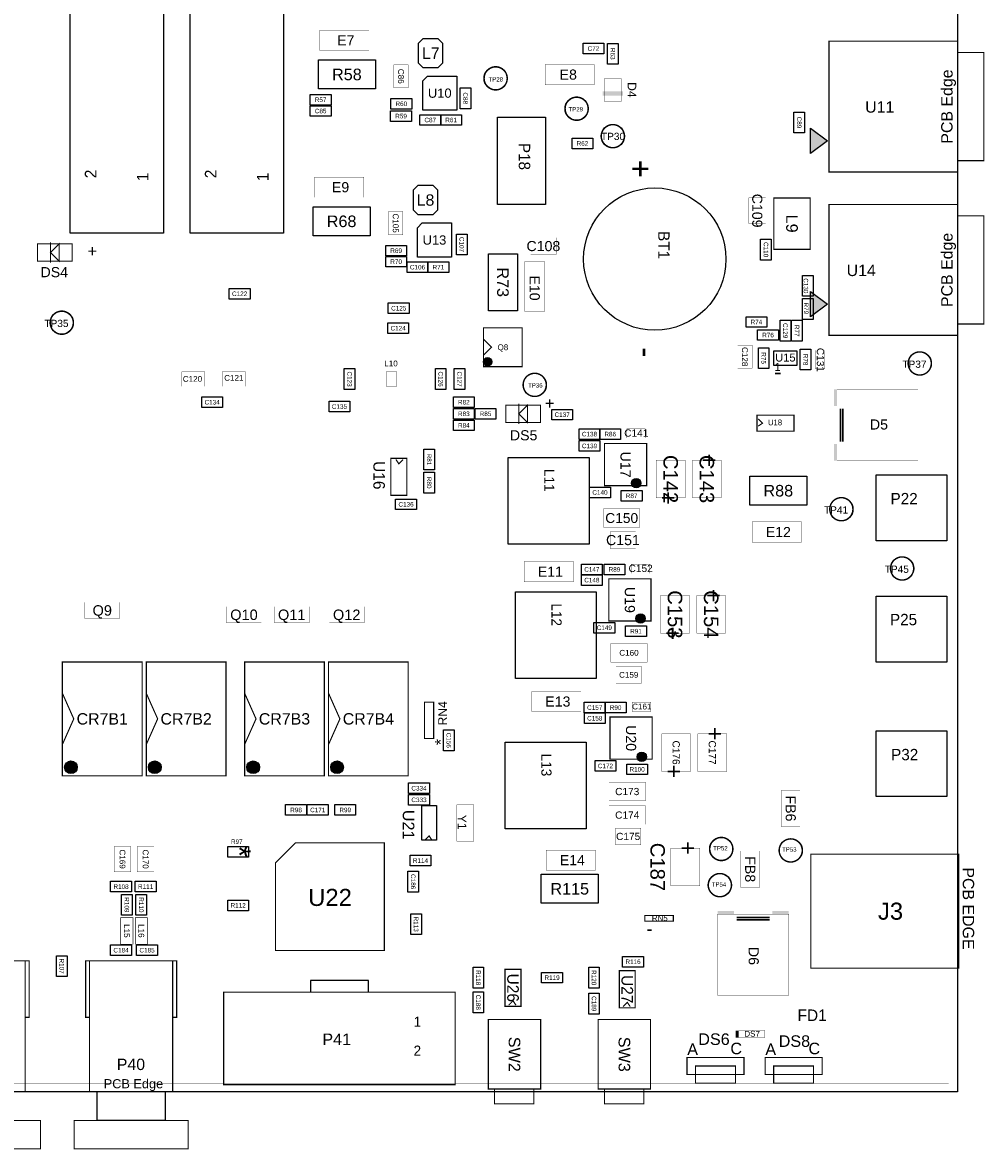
# Model space of a CAD drawing. Extents: x -37 to 194, y -5 to 175.
# Tile 6 of 7: x 107 to 191, y -5 to 94. Entities that reach past the tile are written whole.
import ezdxf
from ezdxf.enums import TextEntityAlignment as Align

# ---------------------------------------------------------------- set-up
doc = ezdxf.new("R2010")
doc.units = 0
doc.header["$MEASUREMENT"] = 0
for name, color, linetype in [('ASSEMBLY_OUTLINES_TOP', 102, 'CONTINUOUS'), ('ASSEMBLY_REF_DES_TOP', 102, 'CONTINUOUS'), ('OUTLINES', 251, 'CONTINUOUS')]:
    doc.layers.add(name, color=color, linetype=linetype)
doc.styles.add('ARIAL', font='ARIAL.TTF')
doc.styles.add('VERIBEST_GERBER_0', font='txt')
doc.styles.add('VERIBEST_GERBER_1', font='ARIAL.TTF')

msp = doc.modelspace()

# ---------------------------------------------------------------- hatches: boundary and pattern name
at = {"layer": 'ASSEMBLY_OUTLINES_TOP'}
for points in [[(176.120804, 84.663), (177.604137, 83.5505), (176.120804, 82.438)], [(176.120804, 70.312), (177.604137, 69.1995), (176.120804, 68.087)]]:
    msp.add_hatch(color=256, dxfattribs=at).paths.add_polyline_path(points, flags=0)
h = msp.add_hatch(color=256, dxfattribs=at)
edge = h.paths.add_edge_path()
edge.add_arc((147.757898, 64.130007), 0.371438, 0, 360)
h = msp.add_hatch(color=256, dxfattribs=at)
edge = h.paths.add_edge_path()
edge.add_arc((160.80805, 53.4588), 0.41, 0, 360)
h = msp.add_hatch(color=256, dxfattribs=at)
edge = h.paths.add_edge_path()
edge.add_arc((161.18905, 41.5716), 0.41, 0, 360)
h = msp.add_hatch(color=256, dxfattribs=at)
edge = h.paths.add_edge_path()
edge.add_arc((161.29065, 29.43545), 0.41, 0, 360)
h = msp.add_hatch(color=256, dxfattribs=at)
edge = h.paths.add_edge_path()
edge.add_arc((111.169, 28.516), 0.559017, 0, 360)
h = msp.add_hatch(color=256, dxfattribs=at)
edge = h.paths.add_edge_path()
edge.add_arc((118.535, 28.516), 0.559017, 0, 360)
h = msp.add_hatch(color=256, dxfattribs=at)
edge = h.paths.add_edge_path()
edge.add_arc((127.171, 28.516), 0.559017, 0, 360)
h = msp.add_hatch(color=256, dxfattribs=at)
edge = h.paths.add_edge_path()
edge.add_arc((134.537, 28.516), 0.559017, 0, 360)

# ---------------------------------------------------------------- linework, layer by layer
for points, const_width in [([(0.762, 0.762), (0.762, 169.238), (188.238, 169.238), (188.238, 0.762)], 0.0254), ([(133.021925, 91.47815), (133.021925, 93.25615), (137.339925, 93.25615), (137.339925, 91.47815)], 0.0254), ([(177.730804, 80.8005), (177.730804, 92.3005), (189.030804, 92.3005), (189.030804, 80.8005)], 0.1), ([(189.030804, 81.8005), (189.030804, 91.3005), (191.330804, 91.3005), (191.330804, 81.8005)], 0.1), ([(139.515225, 88.19235), (139.515225, 90.22435), (140.785225, 90.22435), (140.785225, 88.19235)], 0.0254), ([(152.8064, 88.4682), (152.8064, 90.2462), (157.1244, 90.2462), (157.1244, 88.4682)], 0.0254), ([(157.99, 87.031), (157.99, 88.991), (159.51, 88.991), (159.51, 87.031)], 0.03), ([(132.558476, 78.5767), (132.558476, 80.3547), (136.876476, 80.3547), (136.876476, 78.5767)], 0.0254), ([(170.697204, 76.2889), (170.697204, 78.5241), (172.170404, 78.5241), (172.170404, 76.2889)], 0.0254), ([(172.881858, 74.013314), (172.881858, 78.513432), (176.08175, 78.513432), (176.08175, 74.013314)], 0.1016), ([(139.051776, 75.2909), (139.051776, 77.3229), (140.321776, 77.3229), (140.321776, 75.2909)], 0.0254), ([(177.730804, 66.4495), (177.730804, 77.9495), (189.030804, 77.9495), (189.030804, 66.4495)], 0.1), ([(189.030804, 67.4495), (189.030804, 76.9495), (191.330804, 76.9495), (191.330804, 67.4495)], 0.1), ([(108.2294, 72.9742), (108.2294, 74.4982), (111.2774, 74.4982), (111.2774, 72.9742)], 0.1016), ([(109.3724, 73.7362), (110.1344, 74.4982), (110.1344, 72.9742)], 0.1016), ([(151.5364, 73.5584), (151.5364, 75.0316), (153.7716, 75.0316), (153.7716, 73.5584)], 0.0254), ([(151.003, 68.58), (151.003, 72.898), (152.781, 72.898), (152.781, 68.58)], 0.0254), ([(147.398, 63.705), (147.398, 67.105), (150.798, 67.105), (150.798, 63.705)], 0.1), ([(169.7101, 63.5621), (169.7101, 65.5941), (170.9801, 65.5941), (170.9801, 63.5621)], 0.0254), ([(176.5427, 63.5113), (176.5427, 65.1369), (177.3555, 65.1369), (177.3555, 63.5113)], 0.0254), ([(120.904, 61.976), (120.904, 63.246), (122.936, 63.246), (122.936, 61.976)], 0.0254), ([(124.46, 61.976), (124.46, 63.246), (126.492, 63.246), (126.492, 61.976)], 0.0254), ([(138.859, 61.981), (138.859, 63.241), (139.779, 63.241), (139.779, 61.981)], 0.0254), ([(178.435, 55.4482), (178.435, 61.6966), (185.547, 61.6966), (185.547, 55.4482)], 0.0254), ([(150.495, 59.563), (151.257, 60.325), (151.257, 58.801)], 0.1016), ([(149.352, 58.801), (149.352, 60.325), (152.4, 60.325), (152.4, 58.801)], 0.1016), ([(171.4119, 58.0376), (171.4119, 59.4346), (174.6631, 59.4346), (174.6631, 58.0376)], 0.1016), ([(159.96935, 57.4356), (159.96935, 58.2484), (161.59495, 58.2484), (161.59495, 57.4356)], 0.0254), ([(158.01805, 53.2488), (158.01805, 56.9488), (161.71805, 56.9488), (161.71805, 53.2488)], 0.1), ([(139.2618, 52.3961), (139.2618, 55.6473), (140.6588, 55.6473), (140.6588, 52.3961)], 0.1016), ([(162.56045, 52.1778), (162.56045, 55.4798), (165.10045, 55.4798), (165.10045, 52.1778)], 0.0254), ([(165.73485, 52.1778), (165.73485, 55.4798), (168.27485, 55.4798), (168.27485, 52.1778)], 0.0254), ([(157.930921, 49.594303), (157.930921, 51.219903), (161.131321, 51.219903), (161.131321, 49.594303)], 0.0254), ([(170.9928, 48.2854), (170.9928, 50.0634), (175.3108, 50.0634), (175.3108, 48.2854)], 0.0254), ([(158.52185, 47.7328), (158.52185, 49.206), (160.75705, 49.206), (160.75705, 47.7328)], 0.0254), ([(150.9763, 44.8056), (150.9763, 46.5836), (155.2943, 46.5836), (155.2943, 44.8056)], 0.0254), ([(160.35035, 45.5484), (160.35035, 46.3612), (161.97595, 46.3612), (161.97595, 45.5484)], 0.0254), ([(158.39905, 41.3616), (158.39905, 45.0616), (162.09905, 45.0616), (162.09905, 41.3616)], 0.1), ([(162.94145, 40.2906), (162.94145, 43.5926), (165.48145, 43.5926), (165.48145, 40.2906)], 0.0254), ([(166.11585, 40.2906), (166.11585, 43.5926), (168.65585, 43.5926), (168.65585, 40.2906)], 0.0254), ([(112.395, 41.5798), (112.395, 43.0022), (115.443, 43.0022), (115.443, 41.5798)], 0.0254), ([(124.841, 41.1988), (124.841, 42.6212), (127.889, 42.6212), (127.889, 41.1988)], 0.0254), ([(129.032, 41.1988), (129.032, 42.6212), (132.08, 42.6212), (132.08, 41.1988)], 0.0254), ([(133.858, 41.1988), (133.858, 42.6212), (136.906, 42.6212), (136.906, 41.1988)], 0.0254), ([(158.565921, 37.756297), (158.565921, 39.381897), (161.766321, 39.381897), (161.766321, 37.756297)], 0.0254), ([(110.419, 27.766), (110.419, 37.766), (117.419, 37.766), (117.419, 27.766)], 0.1), ([(117.785, 27.766), (117.785, 37.766), (124.785, 37.766), (124.785, 27.766)], 0.1), ([(126.421, 27.766), (126.421, 37.766), (133.421, 37.766), (133.421, 27.766)], 0.1), ([(133.787, 27.766), (133.787, 37.766), (140.787, 37.766), (140.787, 27.766)], 0.1), ([(159.02985, 35.8964), (159.02985, 37.3696), (161.26505, 37.3696), (161.26505, 35.8964)], 0.0254), ([(151.6393, 33.401), (151.6393, 35.179), (155.9573, 35.179), (155.9573, 33.401)], 0.0254), ([(142.22095, 31.039054), (142.22095, 34.238946), (143.02105, 34.238946), (143.02105, 31.039054)], 0.1016), ([(160.45195, 33.41225), (160.45195, 34.22505), (162.07755, 34.22505), (162.07755, 33.41225)], 0.0254), ([(158.50065, 29.22545), (158.50065, 32.92545), (162.20065, 32.92545), (162.20065, 29.22545)], 0.1), ([(163.04305, 28.15445), (163.04305, 31.45645), (165.58305, 31.45645), (165.58305, 28.15445)], 0.0254), ([(166.21745, 28.15445), (166.21745, 31.45645), (168.75745, 31.45645), (168.75745, 28.15445)], 0.0254), ([(158.413521, 25.570953), (158.413521, 27.196553), (161.613921, 27.196553), (161.613921, 25.570953)], 0.0254), ([(173.5582, 23.2918), (173.5582, 26.4922), (175.1838, 26.4922), (175.1838, 23.2918)], 0.0254), ([(145.046, 22.022), (145.046, 25.222), (146.546, 25.222), (146.546, 22.022)], 0.03), ([(158.413521, 23.502625), (158.413521, 25.128225), (161.613921, 25.128225), (161.613921, 23.502625)], 0.0254), ([(158.97905, 21.70285), (158.97905, 23.17605), (161.21425, 23.17605), (161.21425, 21.70285)], 0.0254), ([(129.128, 20.105), (129.128, 12.415), (138.688, 12.415), (138.688, 21.875), (130.898, 21.875)], 0.1), ([(114.9604, 19.3294), (114.9604, 21.5646), (116.4336, 21.5646), (116.4336, 19.3294)], 0.0254), ([(116.9924, 19.3294), (116.9924, 21.5646), (118.4656, 21.5646), (118.4656, 19.3294)], 0.0254), ([(152.90875, 19.46615), (152.90875, 21.24415), (157.22675, 21.24415), (157.22675, 19.46615)], 0.0254), ([(163.8554, 18.1102), (163.8554, 21.4122), (166.3954, 21.4122), (166.3954, 18.1102)], 0.0254), ([(170.0022, 17.9578), (170.0022, 21.1582), (171.6278, 21.1582), (171.6278, 17.9578)], 0.0254), ([(176.134, 10.875), (176.134, 20.875), (189.134, 20.875), (189.134, 10.875)], 0.1), ([(115.5446, 12.9746), (115.5446, 15.3114), (116.6114, 15.3114), (116.6114, 12.9746)], 0.0508), ([(116.8146, 12.9746), (116.8146, 15.3114), (117.8814, 15.3114), (117.8814, 12.9746)], 0.0508), ([(161.564066, 14.990064), (161.564066, 15.49019), (164.064188, 15.49019), (164.064188, 14.990064)], 0.1016), ([(167.9448, 8.509), (167.9448, 15.621), (174.1932, 15.621), (174.1932, 8.509)], 0.0254), ([(99.855, 0.004), (99.855, 11.504), (107.155, 11.504), (107.155, 0.004)], 0.1), ([(107.155, 6.554), (107.155, 11.504), (107.505, 11.504), (107.505, 6.554)], 0.1), ([(112.459, 6.554), (112.459, 11.504), (112.809, 11.504), (112.809, 6.554)], 0.1), ([(112.809, 0.004), (112.809, 11.504), (120.109, 11.504), (120.109, 0.004)], 0.1), ([(120.109, 6.554), (120.109, 11.504), (120.459, 11.504), (120.459, 6.554)], 0.1), ([(149.2885, 7.5184), (149.2885, 10.7696), (150.6855, 10.7696), (150.6855, 7.5184)], 0.1016), ([(159.3215, 7.3914), (159.3215, 10.6426), (160.7185, 10.6426), (160.7185, 7.3914)], 0.1016), ([(124.587, 0.635), (124.587, 8.763), (144.907, 8.763), (144.907, 0.635)], 0.1016), ([(147.814, 0.252), (147.814, 6.352), (152.414, 6.352), (152.414, 0.252)], 0.1), ([(157.466, 0.252), (157.466, 6.352), (162.066, 6.352), (162.066, 0.252)], 0.1), ([(169.799, 4.7752), (169.799, 5.3848), (172.085, 5.3848), (172.085, 4.7752)], 0.0254), ([(165.267132, 1.520938), (165.267132, 3.021062), (170.267122, 3.021062), (170.267122, 1.520938)], 0.1016), ([(172.125132, 1.520938), (172.125132, 3.021062), (177.125122, 3.021062), (177.125122, 1.520938)], 0.1016), ([(166.01694, 0.770876), (166.01694, 2.271), (169.51706, 2.271), (169.51706, 0.770876)], 0.1016), ([(172.87494, 0.770876), (172.87494, 2.271), (176.37506, 2.271), (176.37506, 0.770876)], 0.1016), ([(113.459, -2.496), (113.459, 0.004), (119.459, 0.004), (119.459, -2.496)], 0.1), ([(148.364, -1.048), (148.364, 0.252), (151.814, 0.252), (151.814, -1.048)], 0.1), ([(158.016, -1.048), (158.016, 0.252), (161.466, 0.252), (161.466, -1.048)], 0.1), ([(98.505, -5.006), (98.505, -2.506), (108.505, -2.506), (108.505, -5.006)], 0.1), ([(111.459, -5.006), (111.459, -2.506), (121.459, -2.506), (121.459, -5.006)], 0.1)]:
    msp.add_lwpolyline(points, close=True, dxfattribs=dict(at, const_width=const_width))
for points in [[(111.089, 75.418), (111.089, 136.418), (119.289, 136.418), (119.289, 75.418)], [(121.63, 75.418), (121.63, 136.418), (129.83, 136.418), (129.83, 75.418)], [(143.396853, 92.53575), (143.807825, 92.124778), (143.807825, 90.355922), (143.396853, 89.94495), (142.110597, 89.94495), (141.699625, 90.355922), (141.699625, 92.124778), (142.110597, 92.53575)], [(156.1332, 91.1782), (156.1332, 92.1082), (157.9632, 92.1082), (157.9632, 91.1782)], [(158.285, 90.271), (158.285, 92.101), (159.215, 92.101), (159.215, 90.271)], [(132.900375, 88.09985), (132.900375, 90.63985), (137.900375, 90.63985), (137.900375, 88.09985)], [(142.055125, 86.22945), (142.055125, 88.79485), (142.486925, 89.22665), (145.052325, 89.22665), (145.052325, 86.22945)], [(145.349425, 86.36295), (145.349425, 88.19295), (146.279425, 88.19295), (146.279425, 86.36295)], [(132.181, 86.6824), (132.181, 87.6124), (134.011, 87.6124), (134.011, 86.6824)], [(139.2676, 86.3268), (139.2676, 87.2568), (141.0976, 87.2568), (141.0976, 86.3268)], [(132.181, 85.6918), (132.181, 86.6218), (134.011, 86.6218), (134.011, 85.6918)], [(139.241525, 85.24735), (139.241525, 86.17735), (141.071525, 86.17735), (141.071525, 85.24735)], [(141.8076, 84.9044), (141.8076, 85.8344), (143.6376, 85.8344), (143.6376, 84.9044)], [(143.6364, 84.9044), (143.6364, 85.8344), (145.4664, 85.8344), (145.4664, 84.9044)], [(148.633, 77.958), (148.633, 85.618), (152.833, 85.618), (152.833, 77.958)], [(174.651804, 84.2385), (174.651804, 86.0685), (175.581804, 86.0685), (175.581804, 84.2385)], [(176.120804, 84.663), (177.604137, 83.5505), (176.120804, 82.438)], [(155.168, 82.847), (155.168, 83.777), (156.998, 83.777), (156.998, 82.847)], [(142.933404, 79.6343), (143.344376, 79.223328), (143.344376, 77.454472), (142.933404, 77.0435), (141.647148, 77.0435), (141.236176, 77.454472), (141.236176, 79.223328), (141.647148, 79.6343)], [(132.436926, 75.1984), (132.436926, 77.7384), (137.436926, 77.7384), (137.436926, 75.1984)], [(141.591676, 73.328), (141.591676, 75.8934), (142.023476, 76.3252), (144.588876, 76.3252), (144.588876, 73.328)], [(145.0226, 73.5161), (145.0226, 75.3461), (145.9526, 75.3461), (145.9526, 73.5161)], [(138.8104, 73.4236), (138.8104, 74.3536), (140.6404, 74.3536), (140.6404, 73.4236)], [(171.730804, 73.0625), (171.730804, 74.8925), (172.660804, 74.8925), (172.660804, 73.0625)], [(138.8104, 72.4584), (138.8104, 73.3884), (140.6404, 73.3884), (140.6404, 72.4584)], [(147.828, 68.62), (147.828, 73.62), (150.368, 73.62), (150.368, 68.62)], [(140.69, 71.9758), (140.69, 72.9058), (142.52, 72.9058), (142.52, 71.9758)], [(142.5188, 71.9758), (142.5188, 72.9058), (144.3488, 72.9058), (144.3488, 71.9758)], [(175.413804, 69.8875), (175.413804, 71.7175), (176.343804, 71.7175), (176.343804, 69.8875)], [(125.069, 69.639), (125.069, 70.569), (126.899, 70.569), (126.899, 69.639)], [(176.120804, 70.312), (177.604137, 69.1995), (176.120804, 68.087)], [(139.039, 68.369), (139.039, 69.299), (140.869, 69.299), (140.869, 68.369)], [(175.413804, 67.8555), (175.413804, 69.6855), (176.343804, 69.6855), (176.343804, 67.8555)], [(138.9882, 66.6164), (138.9882, 67.5464), (140.8182, 67.5464), (140.8182, 66.6164)], [(170.4461, 67.1611), (170.4461, 68.0911), (172.2761, 68.0911), (172.2761, 67.1611)], [(173.4361, 65.9491), (173.4361, 67.7791), (174.3661, 67.7791), (174.3661, 65.9491)], [(174.4521, 65.9491), (174.4521, 67.7791), (175.3821, 67.7791), (175.3821, 65.9491)], [(171.4621, 66.0181), (171.4621, 66.9481), (173.2921, 66.9481), (173.2921, 66.0181)], [(171.5311, 63.5361), (171.5311, 65.3661), (172.4611, 65.3661), (172.4611, 63.5361)], [(172.9011, 63.8011), (172.9011, 65.1011), (174.9011, 65.1011), (174.9011, 63.8011)], [(175.2141, 63.4091), (175.2141, 65.2391), (176.1441, 65.2391), (176.1441, 63.4091)], [(135.171, 61.696), (135.171, 63.526), (136.101, 63.526), (136.101, 61.696)], [(143.172, 61.696), (143.172, 63.526), (144.102, 63.526), (144.102, 61.696)], [(144.823, 61.696), (144.823, 63.526), (145.753, 63.526), (145.753, 61.696)], [(122.656, 60.114), (122.656, 61.044), (124.486, 61.044), (124.486, 60.114)], [(133.832, 59.733), (133.832, 60.663), (135.662, 60.663), (135.662, 59.733)], [(144.754, 60.114), (144.754, 61.044), (146.584, 61.044), (146.584, 60.114)], [(144.754, 59.098), (144.754, 60.028), (146.584, 60.028), (146.584, 59.098)], [(146.659, 59.098), (146.659, 60.028), (148.489, 60.028), (148.489, 59.098)], [(153.39, 59.0218), (153.39, 59.9518), (155.22, 59.9518), (155.22, 59.0218)], [(144.754, 58.082), (144.754, 59.012), (146.584, 59.012), (146.584, 58.082)], [(155.78765, 57.3139), (155.78765, 58.2439), (157.61765, 58.2439), (157.61765, 57.3139)], [(157.6077, 57.31495), (157.6077, 58.24495), (159.4377, 58.24495), (159.4377, 57.31495)], [(142.1623, 54.6307), (142.1623, 56.4607), (143.0923, 56.4607), (143.0923, 54.6307)], [(155.78765, 56.274), (155.78765, 57.204), (157.61765, 57.204), (157.61765, 56.274)], [(149.55535, 48.1141), (149.55535, 55.7341), (156.66735, 55.7341), (156.66735, 48.1141)], [(142.1623, 52.5987), (142.1623, 54.4287), (143.0923, 54.4287), (143.0923, 52.5987)], [(170.7788, 51.5366), (170.7788, 54.0766), (175.7788, 54.0766), (175.7788, 51.5366)], [(181.864, 48.4124), (181.864, 54.2036), (188.087, 54.2036), (188.087, 48.4124)], [(156.704178, 52.190029), (156.704178, 53.120029), (158.534178, 53.120029), (158.534178, 52.190029)], [(159.48675, 51.8909), (159.48675, 52.8209), (161.31675, 52.8209), (161.31675, 51.8909)], [(139.6803, 51.1437), (139.6803, 52.0737), (141.5103, 52.0737), (141.5103, 51.1437)], [(155.99495, 45.4267), (155.99495, 46.3567), (157.82495, 46.3567), (157.82495, 45.4267)], [(157.97735, 45.4294), (157.97735, 46.3594), (159.80735, 46.3594), (159.80735, 45.4294)], [(155.99495, 44.4884), (155.99495, 45.4184), (157.82495, 45.4184), (157.82495, 44.4884)], [(150.19035, 36.3031), (150.19035, 43.9231), (157.30235, 43.9231), (157.30235, 36.3031)], [(181.864, 37.7444), (181.864, 43.5356), (188.087, 43.5356), (188.087, 37.7444)], [(157.085178, 40.302829), (157.085178, 41.232829), (158.915178, 41.232829), (158.915178, 40.302829)], [(159.86775, 40.0037), (159.86775, 40.9337), (161.69775, 40.9337), (161.69775, 40.0037)], [(156.24485, 33.29055), (156.24485, 34.22055), (158.07485, 34.22055), (158.07485, 33.29055)], [(158.07895, 33.29325), (158.07895, 34.22325), (159.90895, 34.22325), (159.90895, 33.29325)], [(156.24895, 32.35225), (156.24895, 33.28225), (158.07895, 33.28225), (158.07895, 32.35225)], [(143.8832, 29.9714), (143.8832, 31.8014), (144.8132, 31.8014), (144.8132, 29.9714)], [(181.864, 25.9334), (181.864, 31.7246), (188.087, 31.7246), (188.087, 25.9334)], [(149.30135, 23.10015), (149.30135, 30.72015), (156.41335, 30.72015), (156.41335, 23.10015)], [(157.186778, 28.166679), (157.186778, 29.096679), (159.016778, 29.096679), (159.016778, 28.166679)], [(159.96935, 27.86755), (159.96935, 28.79755), (161.79935, 28.79755), (161.79935, 27.86755)], [(140.817, 26.205), (140.817, 27.135), (142.647, 27.135), (142.647, 26.205)], [(140.817, 25.189), (140.817, 26.119), (142.647, 26.119), (142.647, 25.189)], [(130.022, 24.3), (130.022, 25.23), (131.852, 25.23), (131.852, 24.3)], [(131.927, 24.3), (131.927, 25.23), (133.757, 25.23), (133.757, 24.3)], [(134.34, 24.3), (134.34, 25.23), (136.17, 25.23), (136.17, 24.3)], [(141.986, 22.098), (141.986, 25.146), (143.256, 25.146), (143.256, 22.098)], [(124.942, 20.617), (124.942, 21.547), (126.772, 21.547), (126.772, 20.617)], [(140.944, 19.855), (140.944, 20.785), (142.774, 20.785), (142.774, 19.855)], [(140.759, 17.5508), (140.759, 19.3808), (141.689, 19.3808), (141.689, 17.5508)], [(152.46615, 16.57055), (152.46615, 19.11055), (157.46615, 19.11055), (157.46615, 16.57055)], [(114.655, 17.569), (114.655, 18.499), (116.485, 18.499), (116.485, 17.569)], [(116.814, 17.569), (116.814, 18.499), (118.644, 18.499), (118.644, 17.569)], [(115.613, 15.514), (115.613, 17.344), (116.543, 17.344), (116.543, 15.514)], [(116.883, 15.514), (116.883, 17.344), (117.813, 17.344), (117.813, 15.514)], [(124.942, 15.918), (124.942, 16.848), (126.772, 16.848), (126.772, 15.918)], [(141.013, 13.817), (141.013, 15.647), (141.943, 15.647), (141.943, 13.817)], [(114.655, 11.981), (114.655, 12.911), (116.485, 12.911), (116.485, 11.981)], [(116.941, 11.981), (116.941, 12.911), (118.771, 12.911), (118.771, 11.981)], [(109.898, 10.134), (109.898, 11.964), (110.828, 11.964), (110.828, 10.134)], [(159.613, 10.965), (159.613, 11.895), (161.443, 11.895), (161.443, 10.965)], [(146.474, 9.118), (146.474, 10.948), (147.404, 10.948), (147.404, 9.118)], [(156.634, 9.118), (156.634, 10.948), (157.564, 10.948), (157.564, 9.118)], [(152.501, 9.568), (152.501, 10.498), (154.331, 10.498), (154.331, 9.568)], [(146.474, 6.959), (146.474, 8.789), (147.404, 8.789), (147.404, 6.959)], [(156.634, 6.832), (156.634, 8.662), (157.564, 8.662), (157.564, 6.832)]]:
    msp.add_lwpolyline(points, close=True, dxfattribs=at)
at = {"layer": 'ASSEMBLY_OUTLINES_TOP', "const_width": 0.127}
for points in [[(147.447, 89.027, -1), (149.479, 89.027, -1)], [(154.559, 86.36, -1), (156.591, 86.36, -1)], [(157.734, 83.947, -1), (159.766, 83.947, -1)], [(109.347, 67.564, -1), (111.379, 67.564, -1)], [(184.6834, 63.9826, -1), (186.7154, 63.9826, -1)], [(150.876, 62.103, -1), (152.908, 62.103, -1)], [(177.8, 51.181, -1), (179.832, 51.181, -1)], [(183.134, 45.974, -1), (185.166, 45.974, -1)], [(167.259, 21.336, -1), (169.291, 21.336, -1)], [(173.355, 21.209, -1), (175.387, 21.209, -1)], [(167.132, 18.161, -1), (169.164, 18.161, -1)]]:
    msp.add_lwpolyline(points, format="xyb", close=True, dxfattribs=at)
at = {"layer": 'ASSEMBLY_OUTLINES_TOP'}
for points, const_width in [([(109.3724, 74.6252), (109.3724, 72.8472)], 0.1016), ([(147.398, 66.105), (148.098, 65.405), (147.398, 64.705)], 0.1), ([(173.0011, 63.1011), (173.5011, 63.1011)], 0.13), ([(150.495, 60.452), (150.495, 58.674)], 0.1016), ([(178.7398, 60.0202), (178.7398, 57.1246)], 0.127), ([(178.7398, 60.0202), (178.7398, 57.1246)], 0.127), ([(178.943, 60.0202), (178.943, 57.1246)], 0.127), ([(171.5135, 59.1171), (171.8945, 58.7361), (171.5135, 58.4821)], 0.1016), ([(140.3413, 55.5457), (139.9603, 55.1647), (139.7063, 55.5457)], 0.1016), ([(110.419, 35.016), (111.419, 32.766), (110.419, 30.516)], 0.1), ([(117.785, 35.016), (118.785, 32.766), (117.785, 30.516)], 0.1), ([(126.421, 35.016), (127.421, 32.766), (126.421, 30.516)], 0.1), ([(133.787, 35.016), (134.787, 32.766), (133.787, 30.516)], 0.1), ([(142.24, 22.098), (142.621, 22.479), (142.875, 22.098)], 0.1016), ([(172.5168, 15.3162), (169.6212, 15.3162)], 0.127), ([(172.5168, 15.3162), (169.6212, 15.3162)], 0.127), ([(172.5168, 15.113), (169.6212, 15.113)], 0.127), ([(161.774, 14.2), (162.164, 14.2)], 0.15), ([(149.606, 7.62), (149.987, 8.001), (150.241, 7.62)], 0.1016), ([(159.639, 7.493), (160.02, 7.874), (160.274, 7.493)], 0.1016)]:
    msp.add_lwpolyline(points, dxfattribs=dict(at, const_width=const_width))
msp.add_lwpolyline([(137.287, 8.763), (137.287, 9.779), (132.207, 9.779), (132.207, 8.763)], dxfattribs=at)
for centre, radius in [((148.463, 89.027), 1.016), ((155.575, 86.36), 1.016), ((158.75, 83.947), 1.016), ((162.433, 73.152), 6.25), ((110.363, 67.564), 1.016), ((147.757898, 64.130007), 0.371438), ((185.6994, 63.9826), 1.016), ((151.892, 62.103), 1.016), ((160.80805, 53.4588), 0.41), ((178.816, 51.181), 1.016), ((184.15, 45.974), 1.016), ((161.18905, 41.5716), 0.41), ((161.29065, 29.43545), 0.41), ((111.169, 28.516), 0.559017), ((118.535, 28.516), 0.559017), ((127.171, 28.516), 0.559017), ((134.537, 28.516), 0.559017), ((168.275, 21.336), 1.016), ((174.371, 21.209), 1.016), ((168.148, 18.161), 1.016)]:
    msp.add_circle(centre, radius, dxfattribs=at)
for points in [[(157.861, 87.503), (159.639, 87.503), (157.861, 87.884), (159.639, 87.884)], [(178.181, 60.2488), (178.435, 60.2488), (178.181, 61.6966), (178.435, 61.6966)], [(178.181, 55.4482), (178.435, 55.4482), (178.181, 56.896), (178.435, 56.896)], [(167.9448, 15.621), (169.3926, 15.621), (167.9448, 15.875), (169.3926, 15.875)], [(172.7454, 15.621), (174.1932, 15.621), (172.7454, 15.875), (174.1932, 15.875)], [(169.545, 4.7752), (169.799, 4.7752), (169.545, 5.3848), (169.799, 5.3848)]]:
    msp.add_solid(points, dxfattribs=at)
at = {"layer": 'OUTLINES'}
msp.add_lwpolyline([(0, 0), (0, 169.999914), (189, 169.999914), (189, 0)], close=True, dxfattribs=at)

# ---------------------------------------------------------------- texts
at = {"layer": 'ASSEMBLY_OUTLINES_TOP'}
for s, height, rotation, style, p in [('PCB Edge', 1, 90, 'ARIAL', (188.080804, 86.5505)), ('+', 2, 90, 'VERIBEST_GERBER_0', (161.133, 81.082)), ('PCB Edge', 1, 90, 'ARIAL', (188.080804, 72.1995)), ('-', 2, 90, 'VERIBEST_GERBER_0', (161.263, 64.962)), ('-', 2, 90, 'VERIBEST_GERBER_0', (161.263, 64.962)), ('*', 1.016, 90, 'ARIAL', (143.637, 30.734)), ('*', 2, 270, 'VERIBEST_GERBER_0', (125.948, 21.125)), ('PCB EDGE', 1, 270, 'ARIAL', (189.974575, 16.111575))]:
    msp.add_text(s, height=height, rotation=rotation, dxfattribs=dict(at, style=style)).set_placement(p, align=Align.MIDDLE_CENTER)
at = {"layer": 'ASSEMBLY_OUTLINES_TOP', "style": 'VERIBEST_GERBER_0'}
for s, height, rotation, p in [('2', 1.02, 90, (112.389, 80.251)), ('1', 1.02, 90, (116.958, 79.993)), ('2', 1.02, 90, (122.93, 80.251)), ('1', 1.02, 90, (127.499, 79.993)), ('+', 1.524, 270, (168.004594, 56.078224)), ('+', 1.524, 90, (162.830706, 51.579376)), ('+', 1.524, 270, (168.385594, 44.191024)), ('+', 1.524, 90, (163.211706, 39.692176)), ('+', 1.524, 270, (168.487194, 32.054874)), ('+', 1.524, 90, (163.313306, 27.556026)), ('+', 1.524, 270, (166.125144, 22.010624))]:
    msp.add_text(s, height=height, rotation=rotation, dxfattribs=at).set_placement(p, align=Align.TOP_LEFT)
at = {"layer": 'ASSEMBLY_OUTLINES_TOP'}
for s, height, style, p in [('+', 1.016, 'ARIAL', (113.0554, 73.8632)), ('1', 0.7, 'VERIBEST_GERBER_0', (173.2211, 63.6711)), ('+', 1.016, 'ARIAL', (153.19898, 60.4892)), ('1', 0.889, 'VERIBEST_GERBER_0', (141.585442, 6.163056)), ('2', 0.889, 'VERIBEST_GERBER_0', (141.585442, 3.623056)), ('A', 1.016, 'ARIAL', (165.757098, 3.745724)), ('C', 1.016, 'ARIAL', (169.583862, 3.813542)), ('A', 1.016, 'ARIAL', (172.615098, 3.745724)), ('C', 1.016, 'ARIAL', (176.441862, 3.813542)), ('PCB Edge', 0.8, 'ARIAL', (116.659, 0.719))]:
    msp.add_text(s, height=height, dxfattribs=dict(at, style=style)).set_placement(p, align=Align.MIDDLE_CENTER)
at = {"layer": 'ASSEMBLY_REF_DES_TOP'}
for s, height, style, p in [('E7', 0.889, 'VERIBEST_GERBER_1', (135.307925, 92.36715)), ('L7', 1, 'ARIAL', (142.766425, 91.24035)), ('C72', 0.4, 'ARIAL', (157.0482, 91.6432)), ('R58', 1.016, 'ARIAL', (135.400375, 89.36985)), ('E8', 0.889, 'VERIBEST_GERBER_1', (154.8384, 89.3572)), ('U10', 0.8128, 'ARIAL', (143.553725, 87.72805)), ('R57', 0.4, 'ARIAL', (133.096, 87.1474)), ('C85', 0.4, 'ARIAL', (133.096, 86.1568)), ('R60', 0.4, 'ARIAL', (140.1826, 86.7918)), ('U11', 1, 'ARIAL', (182.187454, 86.50945)), ('R59', 0.4, 'ARIAL', (140.156525, 85.71235)), ('C87', 0.4, 'ARIAL', (142.7226, 85.3694)), ('R61', 0.4, 'ARIAL', (144.5514, 85.3694)), ('R62', 0.4, 'ARIAL', (156.083, 83.312)), ('E9', 0.889, 'VERIBEST_GERBER_1', (134.844476, 79.4657)), ('L8', 1, 'ARIAL', (142.302976, 78.3389)), ('R68', 1.016, 'ARIAL', (134.936926, 76.4684)), ('U13', 0.8128, 'ARIAL', (143.090276, 74.8266)), ('C108', 0.889, 'ARIAL', (152.654, 74.295)), ('R69', 0.4, 'ARIAL', (139.7254, 73.8886)), ('DS4', 0.889, 'ARIAL', (109.708444, 72.005394)), ('R70', 0.4, 'ARIAL', (139.7254, 72.9234)), ('C106', 0.4, 'ARIAL', (141.605, 72.4408)), ('R71', 0.4, 'ARIAL', (143.4338, 72.4408)), ('U14', 1, 'ARIAL', (180.561854, 72.15845)), ('C122', 0.4, 'ARIAL', (125.984, 70.104)), ('C125', 0.4, 'ARIAL', (139.954, 68.834)), ('R74', 0.4, 'ARIAL', (171.3611, 67.6261)), ('C124', 0.4, 'ARIAL', (139.9032, 67.0814)), ('R76', 0.4, 'ARIAL', (172.3771, 66.4831)), ('Q8', 0.508, 'ARIAL', (149.098, 65.405)), ('U15', 0.7, 'ARIAL', (173.9011, 64.5011)), ('L10', 0.508, 'ARIAL', (139.274044, 63.982158)), ('C120', 0.508, 'ARIAL', (121.845076, 62.625956)), ('C121', 0.508, 'ARIAL', (125.476001, 62.715866)), ('C134', 0.4, 'ARIAL', (123.571, 60.579)), ('C135', 0.4, 'ARIAL', (134.747, 60.198)), ('R82', 0.4, 'ARIAL', (145.669, 60.579)), ('R83', 0.4, 'ARIAL', (145.669, 59.563)), ('R85', 0.4, 'ARIAL', (147.574, 59.563)), ('C137', 0.4, 'ARIAL', (154.305, 59.4868)), ('R84', 0.4, 'ARIAL', (145.669, 58.547)), ('U18', 0.508, 'VERIBEST_GERBER_0', (172.992556, 58.80341)), ('D5', 0.889, 'ARIAL', (182.118, 58.6232)), ('DS5', 0.889, 'ARIAL', (150.920956, 57.674848)), ('C138', 0.4, 'ARIAL', (156.70265, 57.7789)), ('R86', 0.4, 'ARIAL', (158.5227, 57.77995)), ('C141', 0.635, 'ARIAL', (160.812122, 57.871972)), ('C139', 0.4, 'ARIAL', (156.70265, 56.739)), ('C140', 0.4, 'ARIAL', (157.619178, 52.655029)), ('R87', 0.4, 'ARIAL', (160.40175, 52.3559)), ('R88', 1.016, 'ARIAL', (173.2788, 52.8066)), ('C136', 0.4, 'ARIAL', (140.5953, 51.6087)), ('C150', 0.8636, 'ARIAL', (159.531121, 50.407103)), ('E12', 0.889, 'VERIBEST_GERBER_1', (173.2788, 49.1744)), ('C151', 0.889, 'ARIAL', (159.63945, 48.4694)), ('E11', 0.889, 'VERIBEST_GERBER_1', (153.2623, 45.6946)), ('C147', 0.4, 'ARIAL', (156.90995, 45.8917)), ('R89', 0.4, 'ARIAL', (158.89235, 45.8944)), ('C152', 0.635, 'ARIAL', (161.193122, 45.984772)), ('C148', 0.4, 'ARIAL', (156.90995, 44.9534)), ('Q9', 0.9144, 'ARIAL', (113.919, 42.291)), ('Q10', 0.9144, 'ARIAL', (126.365, 41.91)), ('Q11', 0.9144, 'ARIAL', (130.556, 41.91)), ('Q12', 0.9144, 'ARIAL', (135.382, 41.91)), ('C149', 0.4, 'ARIAL', (158.000178, 40.767829)), ('R91', 0.4, 'ARIAL', (160.78275, 40.4687)), ('C160', 0.508, 'ARIAL', (160.166121, 38.569097)), ('C159', 0.508, 'ARIAL', (160.14745, 36.633)), ('E13', 0.889, 'VERIBEST_GERBER_1', (153.9253, 34.29)), ('C157', 0.4, 'ARIAL', (157.15985, 33.75555)), ('R90', 0.4, 'ARIAL', (158.99395, 33.75825)), ('C161', 0.508, 'ARIAL', (161.294826, 33.848548)), ('CR7B1', 1, 'ARIAL', (113.919, 32.766)), ('CR7B2', 1, 'ARIAL', (121.285, 32.766)), ('CR7B3', 1, 'ARIAL', (129.921, 32.766)), ('CR7B4', 1, 'ARIAL', (137.287, 32.766)), ('C158', 0.4, 'ARIAL', (157.16395, 32.81725)), ('C172', 0.4, 'ARIAL', (158.101778, 28.631679)), ('R100', 0.4, 'ARIAL', (160.88435, 28.33255)), ('C334', 0.4, 'ARIAL', (141.732, 26.67)), ('C333', 0.4, 'ARIAL', (141.732, 25.654)), ('C173', 0.635, 'ARIAL', (160.013721, 26.383753)), ('R98', 0.4, 'ARIAL', (130.937, 24.765)), ('C171', 0.4, 'ARIAL', (132.842, 24.765)), ('R99', 0.4, 'ARIAL', (135.255, 24.765)), ('C174', 0.635, 'ARIAL', (160.013721, 24.315425)), ('C175', 0.635, 'ARIAL', (160.09665, 22.43945)), ('R97', 0.4, 'ARIAL', (125.73712, 21.9811)), ('E14', 0.889, 'VERIBEST_GERBER_1', (155.19475, 20.35515)), ('R114', 0.4, 'ARIAL', (141.859, 20.32)), ('R108', 0.4, 'ARIAL', (115.57, 18.034)), ('R111', 0.4, 'ARIAL', (117.729, 18.034)), ('U22', 1.5, 'ARIAL', (133.919575, 17.083425)), ('R115', 1.016, 'ARIAL', (154.96615, 17.84055)), ('R112', 0.4, 'ARIAL', (125.857, 16.383)), ('J3', 1.5, 'ARIAL', (183.134, 15.875)), ('RN5', 0.5, 'ARIAL', (162.874, 15.26)), ('C184', 0.4, 'ARIAL', (115.57, 12.446)), ('C185', 0.4, 'ARIAL', (117.856, 12.446)), ('R116', 0.4, 'ARIAL', (160.528, 11.43)), ('R119', 0.4, 'ARIAL', (153.416, 10.033)), ('FD1', 1.016, 'VERIBEST_GERBER_0', (176.2506, 6.731)), ('P41', 1.016, 'ARIAL', (134.50697, 4.61899)), ('DS6', 1.016, 'ARIAL', (167.632132, 4.63119)), ('DS8', 1.016, 'ARIAL', (174.692434, 4.462605)), ('P40', 1, 'ARIAL', (116.439, 2.419))]:
    msp.add_text(s, height=height, dxfattribs=dict(at, style=style)).set_placement(p, align=Align.MIDDLE_CENTER)
for s, height, rotation, style, p in [('R63', 0.4, 270, 'ARIAL', (158.75, 91.186)), ('C86', 0.508, 270, 'ARIAL', (140.150342, 89.208356)), ('D4', 0.762, 270, 'ARIAL', (160.430971, 88.011)), ('C88', 0.4, 270, 'ARIAL', (145.814425, 87.27795)), ('C89', 0.4, 270, 'ARIAL', (175.116804, 85.1535)), ('C109', 0.889, 270, 'ARIAL', (171.433804, 77.4065)), ('C105', 0.508, 270, 'ARIAL', (139.686792, 76.306934)), ('L9', 1.016, 270, 'ARIAL', (174.481804, 76.2635)), ('C107', 0.4, 270, 'ARIAL', (145.4876, 74.4311)), ('C110', 0.4, 270, 'ARIAL', (172.195804, 73.9775)), ('R73', 1.016, 270, 'ARIAL', (149.098, 71.12)), ('E10', 0.889, 270, 'VERIBEST_GERBER_1', (151.892, 70.612)), ('C130', 0.4, 270, 'ARIAL', (175.698984, 70.8025)), ('R79', 0.4, 270, 'ARIAL', (175.728954, 68.83044)), ('C129', 0.4, 270, 'ARIAL', (173.9011, 66.8641)), ('R77', 0.4, 270, 'ARIAL', (174.9171, 66.8641)), ('C128', 0.508, 270, 'ARIAL', (170.3451, 64.577976)), ('R75', 0.4, 270, 'ARIAL', (171.9961, 64.4511)), ('R78', 0.4, 270, 'ARIAL', (175.6791, 64.3241)), ('C131', 0.635, 270, 'ARIAL', (176.979072, 64.294128)), ('C123', 0.4, 270, 'ARIAL', (135.636, 62.611)), ('C126', 0.4, 270, 'ARIAL', (143.637, 62.611)), ('C127', 0.4, 270, 'ARIAL', (145.288, 62.611)), ('R81', 0.4, 270, 'ARIAL', (142.6273, 55.5457)), ('U17', 0.89, 270, 'ARIAL', (159.86805, 55.0988)), ('C142', 1.27, 270, 'ARIAL', (163.83045, 53.8288)), ('C143', 1.27, 270, 'ARIAL', (167.00485, 53.8288)), ('U16', 1.016, 270, 'VERIBEST_GERBER_0', (138.229494, 54.156568)), ('R80', 0.4, 270, 'ARIAL', (142.6273, 53.5137)), ('U19', 0.89, 270, 'ARIAL', (160.24905, 43.2116)), ('C153', 1.27, 270, 'ARIAL', (164.21145, 41.9416)), ('C154', 1.27, 270, 'ARIAL', (167.38585, 41.9416)), ('RN4', 0.762, 90, 'ARIAL', (143.798452, 33.249256)), ('U20', 0.89, 270, 'ARIAL', (160.35065, 31.07545)), ('C156', 0.4, 270, 'ARIAL', (144.3482, 30.8864)), ('C176', 0.635, 270, 'ARIAL', (164.31305, 29.80545)), ('C177', 0.635, 270, 'ARIAL', (167.48745, 29.80545)), ('FB6', 0.889, 270, 'ARIAL', (174.371, 24.892)), ('U21', 1.016, 270, 'ARIAL', (140.816018, 23.471396)), ('C169', 0.508, 270, 'ARIAL', (115.697, 20.447)), ('C170', 0.508, 270, 'ARIAL', (117.729, 20.447)), ('C187', 1.27, 270, 'ARIAL', (162.687, 19.7612)), ('FB8', 0.889, 270, 'ARIAL', (170.815, 19.558)), ('C186', 0.4, 270, 'ARIAL', (141.224, 18.4658)), ('R109', 0.4, 270, 'ARIAL', (116.078, 16.429)), ('R110', 0.4, 270, 'ARIAL', (117.348, 16.429)), ('R113', 0.4, 270, 'ARIAL', (141.478, 14.732)), ('L15', 0.508, 270, 'ARIAL', (116.078, 14.143)), ('L16', 0.508, 270, 'ARIAL', (117.348, 14.143)), ('D6', 0.889, 270, 'ARIAL', (171.1198, 11.938)), ('R107', 0.4, 270, 'ARIAL', (110.363, 11.049)), ('R118', 0.4, 270, 'ARIAL', (146.939, 10.033)), ('U26', 1.016, 270, 'VERIBEST_GERBER_0', (149.987, 9.144)), ('R120', 0.4, 270, 'ARIAL', (157.099, 10.033)), ('U27', 1.016, 270, 'VERIBEST_GERBER_0', (160.02, 9.017)), ('C188', 0.4, 270, 'ARIAL', (146.939, 7.874)), ('C189', 0.4, 270, 'ARIAL', (157.099, 7.747)), ('SW2', 1.016, 270, 'ARIAL', (150.114, 3.302)), ('SW3', 1.016, 270, 'ARIAL', (159.766, 3.302))]:
    msp.add_text(s, height=height, rotation=rotation, dxfattribs=dict(at, style=style)).set_placement(p, align=Align.MIDDLE_CENTER)
at = {"layer": 'ASSEMBLY_REF_DES_TOP', "style": 'ARIAL'}
for s, height, p in [('TP28', 0.381, (147.839788, 89.126962)), ('TP29', 0.381, (154.863818, 86.50314)), ('TP30', 0.635, (157.707393, 84.245374)), ('TP35', 0.635, (108.839, 67.818)), ('TP37', 0.635, (184.1754, 64.2366)), ('TP36', 0.381, (151.3121, 62.24461)), ('TP41', 0.635, (177.292, 51.435)), ('TP45', 0.635, (182.626, 46.228)), ('TP52', 0.381, (167.5638, 21.59)), ('TP53', 0.381, (173.611252, 21.485478)), ('TP54', 0.381, (167.4368, 18.415)), ('DS7', 0.508, (170.292112, 5.359784))]:
    msp.add_text(s, height=height, dxfattribs=at).set_placement(p, align=Align.TOP_LEFT)
at = {"layer": 'ASSEMBLY_REF_DES_TOP', "style": 'VERIBEST_GERBER_0'}
for s, p in [('P18', (150.1946, 80.9752)), ('BT1', (162.433, 73.152))]:
    msp.add_text(s, height=1, rotation=270, dxfattribs=at).set_placement(p, align=Align.BOTTOM_RIGHT)
at = {"layer": 'ASSEMBLY_REF_DES_TOP'}
for s, height, style, p in [('L11', 0.889, 'VERIBEST_GERBER_0', (153.61935, 54.7181)), ('L12', 0.889, 'VERIBEST_GERBER_0', (154.25435, 42.9071)), ('L13', 0.889, 'VERIBEST_GERBER_0', (153.36535, 29.70415)), ('Y1', 0.762, 'ARIAL', (145.898906, 24.346012))]:
    msp.add_text(s, height=height, rotation=270, dxfattribs=dict(at, style=style)).set_placement(p, align=Align.TOP_LEFT)
at = {"layer": 'ASSEMBLY_REF_DES_TOP', "style": 'VERIBEST_GERBER_0'}
for s, p in [('P22', (185.515552, 51.308)), ('P25', (185.464976, 40.690576)), ('P32', (185.566128, 28.829))]:
    msp.add_text(s, height=1, dxfattribs=at).set_placement(p, align=Align.BOTTOM_RIGHT)

doc.saveas('drawing.dxf')
